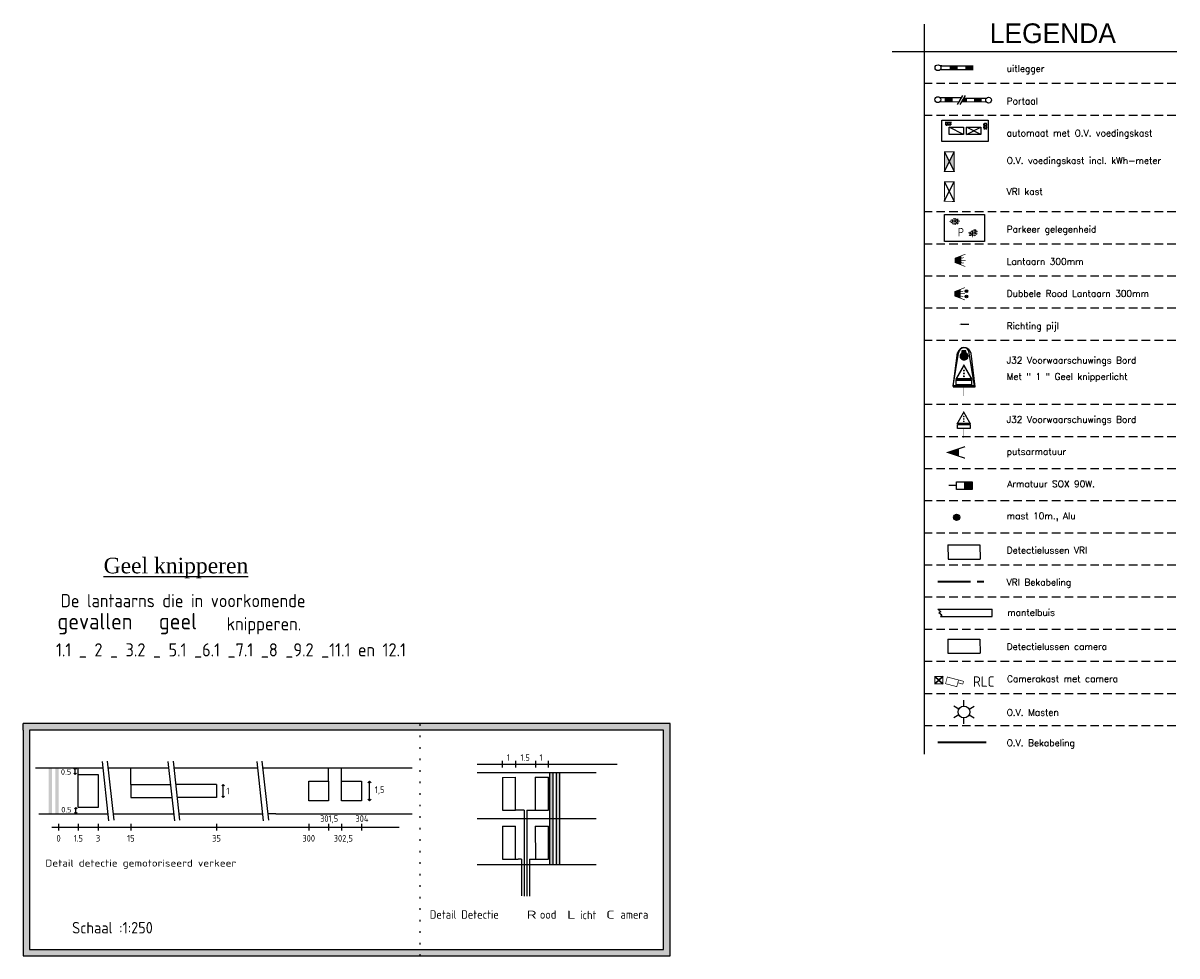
# Model space of a CAD drawing. Extents: x 237360 to 238772, y 446460 to 447476.
# Tile 13 of 14: x 238422 to 238772, y 446717 to 447000. Entities that reach past the tile are written whole.
import ezdxf
from ezdxf.enums import TextEntityAlignment as Align

# ---------------------------------------------------------------- set-up
doc = ezdxf.new("R2010")
doc.units = 0
doc.header["$MEASUREMENT"] = 0
for name, pattern in [('ACAD_ISO07W100', [3.5, 0.5, -3]), ('CULTSCH', [3.9, 2.6, -1.3]), ('VRI', [16, 10, -2, 2, -2])]:
    doc.linetypes.add(name, pattern=pattern)
doc.layers.get('0').update_dxf_attribs({"linetype": 'CONTINUOUS'})
for name, color, linetype in [('....', 7, 'CONTINUOUS'), ('KADER', 7, 'CONTINUOUS'), ('kl-bs-camerakast', 83, 'CONTINUOUS'), ('kl-bs-camlus', 83, 'CONTINUOUS'), ('kl-bs-ovkabel', 10, 'ov'), ('kl-bs-ovkast', 12, 'CONTINUOUS'), ('kl-bs-vrikabel', 30, 'VRI'), ('kl-bs-vrikast', 34, 'CONTINUOUS'), ('kl-bs-vrilus', 34, 'CONTINUOUS'), ('kl-bs-vrimeubilair', 30, 'CONTINUOUS'), ('kl-bs-vrimntlbuis', 34, 'CONTINUOUS'), ('MAATVOERING', 252, 'CONTINUOUS'), ('OV-MASTEN', 1, 'CONTINUOUS'), ('RLC-CAMERA', 1, 'CONTINUOUS'), ('TEKST', 7, 'CONTINUOUS'), ('VRI-MAATVOERING', 7, 'CONTINUOUS'), ('VRI-MEUBULAIR', 7, 'CONTINUOUS')]:
    doc.layers.add(name, color=color, linetype=linetype)
doc.styles.add('ISO', font='ISO.shx', dxfattribs={"height": 0.7})
doc.styles.add('ROMANS', font='romans', dxfattribs={"height": 5})
doc.styles.add('RTW_ISO', font='iso-rtw.shx')
doc.linetypes.add('ov', pattern='A,28,-5,[23,RTW.shx,S=1.25,R=0,X=0,Y=0],-5', length=38)

# ---------------------------------------------------------------- blocks, each defined once
blk = doc.blocks.new('*X8')
at = {"color": 0}
for p, q in [((237869.04, 446964), (237869.93, 446964)), ((237869.04, 446963.76), (237869.93, 446963.76)), ((237869.16, 446963.76), (237869.16, 446964)), ((237869.28, 446964), (237869.28, 446964.2)), ((237869.28, 446963.63), (237869.28, 446963.76)), ((237869.4, 446963.76), (237869.4, 446964)), ((237869.52, 446964), (237869.52, 446964.2)), ((237869.52, 446963.63), (237869.52, 446963.76)), ((237869.64, 446963.76), (237869.64, 446964)), ((237869.76, 446964), (237869.76, 446964.2)), ((237869.76, 446963.63), (237869.76, 446963.76)), ((237869.88, 446963.76), (237869.88, 446964))]:
    blk.add_line(p, q, dxfattribs=at)
blk = doc.blocks.new('J32-150')
at = {"color": 1, "const_width": 0.4, "flags": 128}
blk.add_lwpolyline([(-2.05, 4.48), (-0.09, 8), (1.95, 4.52)], close=True, dxfattribs=at)
at = {"color": 7, "flags": 128}
blk.add_lwpolyline([(-2.04, 4.1), (1.95, 4.15), (1.97, 2.9), (-2.03, 2.85), (-2.04, 4.1)], dxfattribs=at)
at = {"color": 1, "const_width": 0.25, "flags": 128}
blk.add_lwpolyline([(-0.2, 6.65, 1), (0.05, 6.65, 1)], format="xyb", close=True, dxfattribs=at)
at = {"color": 2, "const_width": 0.25, "flags": 128}
blk.add_lwpolyline([(-0.19, 5.9, 1), (0.06, 5.9, 1)], format="xyb", close=True, dxfattribs=at)
at = {"color": 74, "const_width": 0.25, "flags": 128}
blk.add_lwpolyline([(-0.18, 5.15, 1), (0.07, 5.15, 1)], format="xyb", close=True, dxfattribs=at)
at = {"color": 7, "const_width": 0.1, "flags": 128}
blk.add_lwpolyline([(-0.03, 2.87), (0, 0)], dxfattribs=at)
blk = doc.blocks.new('J32-300+licht')
at = {"layer": '....', "linetype": 'Continuous'}
h = blk.add_hatch(dxfattribs=at)
h.set_pattern_fill('ANSI31', color=2, style=0)
h.paths.add_polyline_path([(0.49, 10.42, 1), (-0.62, 10.42, 1)])
blk.add_hatch(color=2, dxfattribs=at).paths.add_polyline_path([(0.49, 10.42, 1), (-0.62, 10.42, 1)])
at = {"layer": '....', "color": 7, "linetype": 'Continuous'}
for p, q in [((-2.84, 2.41), (-1.84, 11.25)), ((2.91, 2.41), (1.77, 11.14)), ((-2.88, 2.39), (-0.07, 2.39)), ((-0.07, 2.39), (2.88, 2.39))]:
    blk.add_line(p, q, dxfattribs=at)
blk.add_lwpolyline([(-0.78, 11.1), (0.68, 11.1), (0.68, 9.78), (-0.78, 9.78)], close=True, dxfattribs=at)
at = {"layer": '....', "color": 2, "linetype": 'Continuous', "lineweight": 211}
blk.add_circle((-0.07, 10.42), 0.555, dxfattribs=at)
at = {"layer": '....', "color": 7, "linetype": 'Continuous'}
blk.add_arc((-0.05, 10.79), 1.85, 11.1816, 165.2962, dxfattribs=at)
at = {"color": 1, "const_width": 0.4, "flags": 128}
blk.add_lwpolyline([(-2.05, 4.48), (-0.09, 8), (1.95, 4.52)], close=True, dxfattribs=at)
at = {"color": 1, "const_width": 0.25, "flags": 128}
blk.add_lwpolyline([(-0.2, 6.65, 1), (0.05, 6.65, 1)], format="xyb", close=True, dxfattribs=at)
at = {"color": 2, "const_width": 0.25, "flags": 128}
blk.add_lwpolyline([(-0.19, 5.9, 1), (0.06, 5.9, 1)], format="xyb", close=True, dxfattribs=at)
at = {"color": 7, "flags": 128}
blk.add_lwpolyline([(-2.04, 4.1), (1.95, 4.15), (1.97, 2.9), (-2.03, 2.85), (-2.04, 4.1)], dxfattribs=at)
at = {"color": 74, "const_width": 0.25, "flags": 128}
blk.add_lwpolyline([(-0.18, 5.15, 1), (0.07, 5.15, 1)], format="xyb", close=True, dxfattribs=at)
at = {"color": 7, "const_width": 0.1, "flags": 128}
blk.add_lwpolyline([(-0.03, 2.87), (0, 0)], dxfattribs=at)
blk = doc.blocks.new('*X9')
at = {"color": 0}
for p, q in [((237869, 446974.33), (237869, 446974.33)), ((237869.06, 446974.22), (237869, 446974.33)), ((237869.19, 446974.44), (237869.21, 446974.47)), ((237869.25, 446974.33), (237869.19, 446974.44)), ((237869.25, 446974.33), (237869.37, 446974.33)), ((237869.37, 446974.33), (237869.44, 446974.44)), ((237869.56, 446974.22), (237869.62, 446974.33)), ((237869.62, 446974.33), (237869.75, 446974.33)), ((237869.81, 446974.22), (237869.75, 446974.33)), ((237868.63, 446973.91), (237868.69, 446974.01)), ((237868.69, 446974.01), (237868.64, 446974.09)), ((237868.81, 446973.79), (237868.87, 446973.9)), ((237868.87, 446974.11), (237868.82, 446974.21)), ((237868.87, 446974.11), (237869, 446974.11)), ((237868.87, 446973.9), (237869, 446973.9)), ((237868.98, 446973.68), (237869, 446973.68)), ((237869, 446974.11), (237869.06, 446974.22)), ((237869.06, 446973.79), (237869, 446973.9)), ((237869, 446973.68), (237869.06, 446973.79)), ((237869.19, 446974.01), (237869.25, 446974.11)), ((237869.25, 446973.9), (237869.19, 446974.01)), ((237869.19, 446973.57), (237869.25, 446973.68)), ((237869.22, 446973.52), (237869.19, 446973.57)), ((237869.25, 446974.11), (237869.37, 446974.11)), ((237869.25, 446973.9), (237869.37, 446973.9)), ((237869.25, 446973.68), (237869.37, 446973.68)), ((237869.37, 446973.9), (237869.44, 446974.01)), ((237869.44, 446974.01), (237869.37, 446974.11)), ((237869.44, 446973.57), (237869.37, 446973.68)), ((237869.43, 446973.56), (237869.44, 446973.57)), ((237869.62, 446974.11), (237869.56, 446974.22)), ((237869.56, 446973.79), (237869.62, 446973.9)), ((237869.62, 446973.68), (237869.56, 446973.79)), ((237869.62, 446974.11), (237869.75, 446974.11)), ((237869.62, 446973.9), (237869.75, 446973.9)), ((237869.62, 446973.68), (237869.75, 446973.68)), ((237869.75, 446974.11), (237869.81, 446974.22)), ((237869.81, 446973.79), (237869.75, 446973.9)), ((237869.75, 446973.68), (237869.81, 446973.79)), ((237869.94, 446974.01), (237870, 446974.11)), ((237870, 446973.9), (237869.94, 446974.01)), ((237871.81, 446972.49), (237871.87, 446972.6)), ((237871.87, 446972.6), (237872, 446972.6)), ((237872.06, 446972.49), (237872, 446972.6)), ((237872.19, 446972.71), (237872.23, 446972.78)), ((237872.25, 446972.6), (237872.19, 446972.71)), ((237872.25, 446972.6), (237872.37, 446972.6)), ((237872.37, 446972.6), (237872.44, 446972.71)), ((237872.44, 446972.71), (237872.4, 446972.78)), ((237872.56, 446972.49), (237872.62, 446972.6)), ((237872.62, 446972.6), (237872.63, 446972.6)), ((237871.44, 446972.27), (237871.46, 446972.31)), ((237871.5, 446972.17), (237871.44, 446972.27)), ((237871.46, 446971.88), (237871.5, 446971.95)), ((237871.5, 446972.17), (237871.62, 446972.17)), ((237871.5, 446971.95), (237871.62, 446971.95)), ((237871.53, 446972.38), (237871.62, 446972.38)), ((237871.62, 446972.17), (237871.69, 446972.27)), ((237871.69, 446972.27), (237871.62, 446972.38)), ((237871.69, 446971.84), (237871.62, 446971.95)), ((237871.67, 446971.81), (237871.69, 446971.84)), ((237871.87, 446972.38), (237871.81, 446972.49)), ((237871.81, 446972.06), (237871.87, 446972.17)), ((237871.87, 446971.95), (237871.81, 446972.06)), ((237871.87, 446972.38), (237872, 446972.38)), ((237871.87, 446972.17), (237872, 446972.17)), ((237871.87, 446971.95), (237872, 446971.95)), ((237871.89, 446971.73), (237871.95, 446971.73)), ((237872, 446972.38), (237872.06, 446972.49)), ((237872.06, 446972.06), (237872, 446972.17)), ((237872, 446971.95), (237872.06, 446972.06)), ((237872.19, 446972.27), (237872.25, 446972.38)), ((237872.25, 446972.17), (237872.19, 446972.27)), ((237872.2, 446971.85), (237872.25, 446971.95)), ((237872.25, 446972.38), (237872.37, 446972.38)), ((237872.25, 446972.17), (237872.37, 446972.17)), ((237872.25, 446971.95), (237872.37, 446971.95)), ((237872.37, 446972.17), (237872.44, 446972.27)), ((237872.44, 446972.27), (237872.37, 446972.38)), ((237872.38, 446971.94), (237872.37, 446971.95)), ((237872.62, 446972.38), (237872.56, 446972.49)), ((237872.56, 446972.06), (237872.62, 446972.17)), ((237872.57, 446972.04), (237872.56, 446972.06)), ((237872.62, 446972.38), (237872.63, 446972.38)), ((237872.62, 446972.17), (237872.63, 446972.17))]:
    blk.add_line(p, q, dxfattribs=at)
blk = doc.blocks.new('PARKGEL')
at = {"color": 3}
blk.add_lwpolyline([(0, 0), (0, 4), (6, 4), (6, 0)], close=True, dxfattribs=at)
blk.add_blockref('*X9', (-237867.75, -446971), dxfattribs=at)
at = {"color": 5, "style": 'ISO'}
blk.add_text('P', height=1.25, dxfattribs=at).set_placement((2, 0.75))
blk = doc.blocks.new('Lantaarn_rood')
at = {"flags": 128}
blk.add_lwpolyline([(0, 0, 1.5, 3, 0), (2, 0, 3, 3, 0)], format="xyseb", dxfattribs=at)
at = {"const_width": 0.2, "flags": 128}
for points in [[(1.97, 1.38), (3.28, 1.88)], [(2, 0.7), (2.8, 0.81)], [(2, 0), (3.31, 0)], [(1.96, -1.38), (3.28, -1.88)], [(2, -0.7), (2.79, -0.84)]]:
    blk.add_lwpolyline(points, dxfattribs=at)
at = {"style": 'RTW_ISO'}
blk.add_attdef('LANTAARN_NR', (-13.48, -5.06), '', height=2.5, dxfattribs=at)
blk = doc.blocks.new('Lantaarn_2rood')
h = blk.add_hatch(color=256)
edge = h.paths.add_edge_path()
edge.add_arc((3.69, 0.81), 0.4, 0, 360)
h = blk.add_hatch(color=256)
edge = h.paths.add_edge_path()
edge.add_arc((3.69, -0.84), 0.4, 0, 360)
at = {"flags": 128}
blk.add_lwpolyline([(0, 0, 1.5, 3, 0), (2, 0, 3, 3, 0)], format="xyseb", dxfattribs=at)
at = {"const_width": 0.2, "flags": 128}
for points in [[(1.97, 1.38), (3.28, 1.88)], [(2, 0.7), (2.8, 0.81)], [(2, 0), (3.31, 0)], [(1.96, -1.38), (3.28, -1.88)], [(2, -0.7), (2.79, -0.84)]]:
    blk.add_lwpolyline(points, dxfattribs=at)
for centre in [(3.69, 0.81), (3.69, -0.84)]:
    blk.add_circle(centre, 0.4)
at = {"style": 'RTW_ISO'}
blk.add_attdef('LANTAARN_NR', (-13.48, -5.92), '', height=2.5, dxfattribs=at)
blk = doc.blocks.new('R_pijl')
at = {"flags": 128}
blk.add_lwpolyline([(-1.82, 0, 0, 0.5, 0), (-1.09, 0, 0.73, 0.73, 0)], format="xyseb", dxfattribs=at)
blk.add_lwpolyline([(-1.1, 0), (1.1, 0)])
blk = doc.blocks.new('alu_10m')
blk.add_hatch(color=256).paths.add_polyline_path([(0.96, 0, 1), (-0.96, 0, 1)])
blk.add_circle((0, 0), 0.958)
blk = doc.blocks.new('VKin-mtr')
at = {"linetype": 'Continuous'}
h = blk.add_hatch(color=0, dxfattribs=at)
h.paths.add_polyline_path([(-1.5, 0), (-3, 3), (-3, -3)])
h.paths.add_polyline_path([(0, 3), (-1.5, 0), (0, -3)])
at = {"color": 0, "linetype": 'Continuous'}
for p, q in [((0, -3), (-3, 3)), ((0, 3), (-3, -3))]:
    blk.add_line(p, q, dxfattribs=at)
at = {"color": 0, "linetype": 'Continuous', "const_width": 0.3}
blk.add_lwpolyline([(0, 3), (0, -3), (-3, -3), (-3, 3)], close=True, dxfattribs=at)
blk = doc.blocks.new('VKex-mtr')
at = {"color": 0, "linetype": 'Continuous'}
blk.add_line((6, -6), (0, 6), dxfattribs=at)
blk.add_line((6, 6), (0, -6))
at = {"color": 0, "linetype": 'Continuous', "const_width": 0.6}
blk.add_lwpolyline([(6, 6), (6, -6), (0, -6), (0, 6)], close=True, dxfattribs=at)
blk = doc.blocks.new('SOX_090W')
blk.add_hatch(color=256).paths.add_polyline_path([(5.64, 1.16), (5.64, -1.16), (8.04, -1.16), (8.04, 1.16)])
for p, q in [((3.24, 0), (0.96, 0)), ((5.64, 1.16), (5.64, -1.16))]:
    blk.add_line(p, q)
blk.add_lwpolyline([(3.24, 1.16), (8.04, 1.16), (8.04, -1.16), (3.24, -1.16)], close=True)
blk = doc.blocks.new('camera')
at = {"const_width": 0.2}
for points in [[(-3.54, 1.05), (-5.1, 1.05), (-5.1, 0.17), (-3.54, 0.17)], [(0, -1.05), (-3.54, -1.05), (-3.54, 1.05), (0, 1.05)]]:
    blk.add_lwpolyline(points, close=True, dxfattribs=at)
at = {"style": 'RTW_ISO', "flags": 8}
blk.add_attdef('CODE', text='', height=2.5, dxfattribs=at).set_placement((-1.77, -1.72), align=Align.TOP_CENTER)

msp = doc.modelspace()

# ---------------------------------------------------------------- hatches: boundary and pattern name
h = msp.add_hatch(color=24)
h.paths.add_polyline_path([(238542.39, 446785.38), (238542.39, 446787.38), (238423.69, 446787.38), (238421.69, 446787.38), (238421.69, 446785.38), (238421.69, 446716.69), (238542.39, 446716.69), (238542.39, 446718.69), (238423.69, 446718.69), (238423.69, 446785.38)])
h.paths.add_polyline_path([(238618.4, 446787.38), (238542.39, 446787.38), (238542.39, 446785.38), (238616.4, 446785.38), (238616.4, 446718.69), (238542.39, 446718.69), (238542.39, 446716.69), (238618.4, 446716.69)])
for points in [[(238430.48, 446773.86), (238429.48, 446773.86), (238429.48, 446759.86), (238430.48, 446759.86)], [(238432.48, 446773.86), (238431.48, 446773.86), (238431.48, 446759.86), (238432.48, 446759.86)], [(238583.83, 446744.5), (238584.83, 446744.5), (238584.83, 446758.5), (238583.83, 446758.5)]]:
    msp.add_hatch(color=256).paths.add_polyline_path(points)
h = msp.add_hatch(color=256)
h.paths.add_polyline_path([(238582.83, 446772.5), (238581.83, 446772.5), (238581.83, 446758.5), (238582.83, 446758.5)])
h.paths.add_polyline_path([(238584.83, 446772.5), (238583.83, 446772.5), (238583.83, 446758.5), (238584.83, 446758.5)])
h.paths.add_polyline_path([(238584.83, 446758.5), (238583.83, 446758.5), (238583.83, 446744.5), (238584.83, 446744.5)])
h.paths.add_polyline_path([(238582.83, 446758.5), (238581.83, 446758.5), (238581.83, 446744.5), (238582.83, 446744.5)])
at = {"layer": 'VRI-MEUBULAIR'}
msp.add_hatch(color=256, dxfattribs=at).paths.add_polyline_path([(238708.38, 446977.6), (238707.66, 446977.61), (238706.95, 446976.42), (238708.37, 446976.42)])
h = msp.add_hatch(color=2, dxfattribs=at)
edge = h.paths.add_edge_path()
edge.add_arc((238707.69, 446900.12), 0.616, 0, 360)

# ---------------------------------------------------------------- linework, layer by layer
at = {"color": 7, "linetype": 'Continuous'}
for p, q in [((238695.61, 447000.05), (238695.61, 446778.01)), ((238685.85, 446991.79), (238772.45, 446991.79))]:
    msp.add_line(p, q, dxfattribs=at)
at = {"color": 254, "linetype": 'CULTSCH'}
for p, q in [((238772.13, 446982.05), (238695.61, 446982.05)), ((238772.13, 446972.27), (238695.61, 446972.27)), ((238772.13, 446942.96), (238695.61, 446942.96)), ((238772.13, 446933.18), (238695.61, 446933.18)), ((238772.13, 446923.44), (238695.61, 446923.44)), ((238772.13, 446913.67), (238695.61, 446913.67)), ((238772.13, 446903.9), (238695.61, 446903.9)), ((238772.13, 446884.35), (238695.61, 446884.35)), ((238772.13, 446884.35), (238695.61, 446884.35)), ((238772.13, 446874.61), (238695.61, 446874.61)), ((238772.13, 446864.84), (238695.61, 446864.84)), ((238772.13, 446855.07), (238695.61, 446855.07)), ((238772.13, 446845.29), (238695.61, 446845.29)), ((238772.13, 446835.52), (238695.61, 446835.52)), ((238772.13, 446825.75), (238695.61, 446825.75)), ((238772.13, 446815.98), (238695.61, 446815.98)), ((238772.13, 446806.2), (238695.61, 446806.2)), ((238772.13, 446796.43), (238695.61, 446796.43)), ((238772.13, 446786.66), (238695.61, 446786.66))]:
    msp.add_line(p, q, dxfattribs=at)
at = {"color": 252}
for p, q in [((238707.55, 446966.52), (238703.18, 446968.71)), ((238708.51, 446966.52), (238712.88, 446968.71)), ((238712.88, 446966.52), (238708.51, 446968.71))]:
    msp.add_line(p, q, dxfattribs=at)
at = {"color": 24}
for p, q in [((238423.69, 446787.38), (238421.69, 446787.38)), ((238421.69, 446785.38), (238421.69, 446787.38)), ((238618.4, 446787.38), (238423.69, 446787.38)), ((238618.4, 446716.69), (238618.4, 446787.38)), ((238421.69, 446785.38), (238421.69, 446716.69)), ((238616.4, 446785.38), (238423.69, 446785.38)), ((238423.69, 446785.38), (238423.69, 446718.69)), ((238616.4, 446718.69), (238616.4, 446785.38)), ((238421.69, 446716.69), (238618.4, 446716.69)), ((238423.69, 446718.69), (238616.4, 446718.69))]:
    msp.add_line(p, q, dxfattribs=at)
at = {"color": 24, "linetype": 'ACAD_ISO07W100'}
msp.add_line((238542.39, 446716.69), (238542.39, 446787.38), dxfattribs=at)
for p, q in [((238445.69, 446775.77), (238447.69, 446757.77)), ((238447.28, 446775.94), (238449.28, 446757.94)), ((238465.69, 446775.77), (238467.69, 446757.77)), ((238467.28, 446775.94), (238469.28, 446757.94)), ((238492.72, 446775.77), (238494.72, 446757.77)), ((238494.31, 446775.95), (238496.31, 446757.95)), ((238559.76, 446775.03), (238602.27, 446775.03)), ((238567.34, 446776.03), (238567.34, 446774.03)), ((238571.38, 446776.03), (238571.38, 446774.03)), ((238577.46, 446776.03), (238577.46, 446774.03)), ((238581.35, 446776.03), (238581.35, 446774.03)), ((238437.15, 446773.46), (238437.55, 446773.86)), ((238437.55, 446771.86), (238437.15, 446772.26)), ((238437.55, 446771.86), (238437.55, 446773.86)), ((238437.55, 446773.86), (238437.95, 446773.46)), ((238437.95, 446772.26), (238437.55, 446771.86)), ((238581.83, 446744.5), (238581.83, 446772.5)), ((238582.83, 446744.5), (238582.83, 446772.5)), ((238583.83, 446744.5), (238583.83, 446772.5)), ((238584.83, 446744.5), (238584.83, 446772.5)), ((238482.08, 446768.46), (238482.48, 446768.86)), ((238482.48, 446764.86), (238482.48, 446768.86)), ((238482.48, 446768.86), (238482.88, 446768.46)), ((238526.52, 446769.36), (238527.02, 446769.86)), ((238527.02, 446763.86), (238527.02, 446769.86)), ((238527.02, 446769.86), (238527.52, 446769.36)), ((238482.08, 446765.26), (238482.48, 446764.86)), ((238482.48, 446764.86), (238482.88, 446765.26)), ((238437.69, 446761.86), (238437.29, 446761.46)), ((238437.69, 446759.86), (238437.69, 446761.86)), ((238438.09, 446761.46), (238437.69, 446761.86)), ((238526.52, 446764.36), (238527.02, 446763.86)), ((238527.02, 446763.86), (238527.52, 446764.36)), ((238437.29, 446760.26), (238437.69, 446759.86)), ((238437.69, 446759.86), (238438.09, 446760.26)), ((238430.48, 446755.86), (238482.48, 446755.86)), ((238432.48, 446756.86), (238432.48, 446754.86)), ((238438.48, 446756.86), (238438.48, 446754.86)), ((238444.48, 446756.86), (238444.48, 446754.86)), ((238454.48, 446756.86), (238454.48, 446754.86)), ((238480.48, 446756.86), (238480.48, 446754.86)), ((238482.52, 446755.86), (238535.99, 446755.86)), ((238508.52, 446756.86), (238508.52, 446754.86)), ((238514.52, 446756.86), (238514.52, 446754.86)), ((238518.52, 446756.86), (238518.52, 446754.86)), ((238524.52, 446756.86), (238524.52, 446754.86))]:
    msp.add_line(p, q)
at = {"color": 8}
for p, q in [((238425.48, 446773.86), (238445.91, 446773.86)), ((238447.54, 446773.86), (238465.93, 446773.86)), ((238467.48, 446773.86), (238492.93, 446773.86)), ((238494.54, 446773.86), (238497.48, 446773.86)), ((238497.52, 446773.86), (238539.95, 446773.86)), ((238559.76, 446772.5), (238595.9, 446772.5)), ((238426.48, 446759.86), (238447.44, 446759.86)), ((238449.08, 446759.86), (238467.43, 446759.86)), ((238469.07, 446759.86), (238494.5, 446759.86)), ((238498.52, 446759.86), (238496.11, 446759.86)), ((238498.52, 446759.86), (238539.95, 446759.86)), ((238559.76, 446758.5), (238595.9, 446758.5)), ((238559.76, 446744.5), (238595.9, 446744.5))]:
    msp.add_line(p, q, dxfattribs=at)
at = {"color": 253}
msp.add_lwpolyline([(238715.06, 446970.89), (238715.06, 446964.34), (238700.99, 446964.34), (238700.99, 446970.89)], close=True, dxfattribs=at)
at = {"color": 252}
for points in [[(238707.55, 446968.71), (238707.55, 446966.52), (238703.18, 446966.52), (238703.18, 446968.71)], [(238712.88, 446968.71), (238712.88, 446966.52), (238708.51, 446966.52), (238708.51, 446968.71)]]:
    msp.add_lwpolyline(points, close=True, dxfattribs=at)
at = {"layer": 'kl-bs-camerakast', "lineweight": 35}
for p, q in [((238698.87, 446801.68), (238701.3, 446799.45)), ((238701.3, 446801.68), (238698.87, 446799.45))]:
    msp.add_line(p, q, dxfattribs=at)
at = {"layer": 'kl-bs-camerakast', "lineweight": 35, "const_width": 0.3}
msp.add_lwpolyline([(238698.87, 446801.68), (238701.3, 446801.68), (238701.3, 446799.45), (238698.87, 446799.45)], close=True, dxfattribs=at)
at = {"layer": 'kl-bs-camlus'}
for p, q in [((238702.81, 446813.07), (238712.55, 446813.07)), ((238702.81, 446813.07), (238702.85, 446808.73)), ((238712.55, 446813.07), (238712.59, 446808.73)), ((238702.85, 446808.73), (238712.59, 446808.73))]:
    msp.add_line(p, q, dxfattribs=at)
at = {"layer": 'kl-bs-ovkabel', "lineweight": 35}
msp.add_line((238699.73, 446781.68), (238714.47, 446781.68), dxfattribs=at)
at = {"layer": 'kl-bs-vrikabel', "lineweight": 35}
msp.add_line((238699.73, 446830.54), (238714.47, 446830.54), dxfattribs=at)
at = {"layer": 'kl-bs-vrilus'}
for p, q in [((238702.82, 446841.74), (238712.56, 446841.74)), ((238702.82, 446841.74), (238702.86, 446837.39)), ((238712.56, 446841.74), (238712.6, 446837.39)), ((238702.86, 446837.39), (238712.6, 446837.39)), ((238438.48, 446771.86), (238438.48, 446773.86)), ((238438.48, 446761.86), (238438.48, 446771.86)), ((238438.48, 446771.86), (238444.48, 446771.86)), ((238444.48, 446771.86), (238444.48, 446761.86)), ((238454.48, 446768.86), (238454.48, 446773.86)), ((238514.52, 446769.86), (238514.52, 446773.86)), ((238518.52, 446769.86), (238518.52, 446773.86)), ((238454.48, 446768.86), (238454.48, 446764.86)), ((238454.48, 446768.86), (238466.48, 446768.86)), ((238480.48, 446768.86), (238468.08, 446768.86)), ((238480.48, 446768.86), (238480.48, 446764.86)), ((238508.52, 446763.86), (238508.52, 446769.86)), ((238508.52, 446769.86), (238514.52, 446769.86)), ((238514.52, 446769.86), (238514.52, 446763.86)), ((238518.52, 446763.86), (238518.52, 446769.86)), ((238518.52, 446769.86), (238524.52, 446769.86)), ((238524.52, 446769.86), (238524.52, 446763.86)), ((238454.48, 446764.86), (238466.88, 446764.86)), ((238480.48, 446764.86), (238468.48, 446764.86)), ((238444.48, 446761.86), (238438.48, 446761.86)), ((238514.52, 446763.86), (238508.52, 446763.86)), ((238524.52, 446763.86), (238518.52, 446763.86))]:
    msp.add_line(p, q, dxfattribs=at)
at = {"layer": 'kl-bs-vrimeubilair'}
msp.add_lwpolyline([(238702.19, 446869.81, 0, 2.64, 0), (238706.16, 446869.81, 2.64, 2.64, 0)], format="xyseb", dxfattribs=at)
at = {"layer": 'kl-bs-vrimeubilair', "const_width": 0.33}
for points in [[(238705.11, 446870.6), (238708.05, 446871.58)], [(238705.18, 446868.99), (238708.03, 446868.06)]]:
    msp.add_lwpolyline(points, dxfattribs=at)
at = {"layer": 'kl-bs-vrimntlbuis'}
for p, q in [((238699.78, 446822.18), (238700.68, 446821.36)), ((238699.78, 446822.18, 273.74), (238716.26, 446822.18, 273.74)), ((238700.68, 446821.36), (238700.08, 446821.09)), ((238700.08, 446821.09), (238701.01, 446820.43)), ((238716.26, 446819.87, 273.74), (238716.26, 446822.18, 273.74)), ((238700.59, 446819.88, 273.74), (238716.26, 446819.87, 273.74)), ((238701.01, 446820.43), (238700.61, 446819.97))]:
    msp.add_line(p, q, dxfattribs=at)
at = {"layer": 'OV-MASTEN'}
for p, q in [((238706.15, 446791.78, 217.73), (238704.59, 446792.68, 217.73)), ((238707.71, 446792.68, 217.73), (238707.71, 446794.48, 217.73)), ((238709.27, 446791.78, 217.73), (238710.83, 446792.68, 217.73)), ((238706.15, 446789.98, 217.73), (238704.59, 446789.08, 217.73)), ((238707.71, 446787.28, 217.73), (238707.71, 446789.08, 217.73)), ((238709.27, 446789.98, 217.73), (238710.83, 446789.08, 217.73))]:
    msp.add_line(p, q, dxfattribs=at)
msp.add_circle((238707.71, 446790.88, 217.73), 1.8, dxfattribs=at)
at = {"layer": 'RLC-CAMERA'}
for p, q in [((238567.39, 446771, -4), (238571.39, 446771.01, -4)), ((238567.39, 446771, -4), (238567.4, 446761, -4)), ((238571.4, 446761.01, -4), (238571.39, 446771.01, -4)), ((238577.39, 446771.02, -4), (238581.39, 446771.02, -4)), ((238577.39, 446771.02, -4), (238577.4, 446761.02, -4)), ((238581.4, 446761.02, -4), (238581.39, 446771.02, -4)), ((238567.4, 446761, -4), (238571.4, 446761.01, -4)), ((238574, 446761, -4), (238571.4, 446761.01, -4)), ((238574, 446761, -4), (238574.04, 446734.85, -4)), ((238574.8, 446761.03, -4), (238574.84, 446734.88, -4)), ((238574.8, 446761.01, -4), (238577.4, 446761.02, -4)), ((238577.4, 446761.02, -4), (238581.4, 446761.02, -4)), ((238567.41, 446756.13, -4), (238571.41, 446756.13, -4)), ((238567.41, 446756.13, -4), (238567.43, 446746.13, -4)), ((238571.43, 446746.13, -4), (238571.41, 446756.13, -4)), ((238577.41, 446756.14, -4), (238581.41, 446756.15, -4)), ((238577.41, 446756.14, -4), (238577.43, 446746.14, -4)), ((238581.43, 446746.15, -4), (238581.41, 446756.15, -4)), ((238567.43, 446746.13, -4), (238571.43, 446746.13, -4)), ((238571.43, 446746.13, -4), (238572.23, 446746.15, -4)), ((238573.23, 446746.14, -4), (238572.23, 446746.15, -4)), ((238573.23, 446746.14, -4), (238573.24, 446734.99, -4)), ((238575.63, 446746.14, -4), (238575.64, 446734.87, -4)), ((238575.63, 446746.13, -4), (238576.62, 446746.13, -4)), ((238576.62, 446746.13, -4), (238577.42, 446746.14, -4)), ((238577.43, 446746.14, -4), (238581.43, 446746.15, -4))]:
    msp.add_line(p, q, dxfattribs=at)
at = {"layer": 'VRI-MEUBULAIR'}
for p, q in [((238701.01, 446987.41), (238700.47, 446987.41)), ((238701.01, 446986.22), (238700.47, 446986.22)), ((238701.01, 446987.41), (238710.52, 446987.39)), ((238710.51, 446986.2), (238701.01, 446986.22)), ((238707.3, 446978.4, 38.89), (238706.16, 446976.49, 38.89)), ((238708.09, 446978.4, 38.89), (238706.94, 446976.49, 38.89)), ((238706.87, 446977.67, 38.89), (238700.43, 446977.69, 38.89)), ((238700.43, 446976.51, 38.89), (238706.16, 446976.49, 38.89)), ((238706.16, 446976.49, 38.89), (238705.65, 446975.64, -11.16)), ((238706.94, 446976.49, 38.89), (238706.44, 446975.64, -11.16)), ((238714.54, 446976.39, 38.89), (238706.95, 446976.42, 38.89)), ((238707.66, 446977.61, 38.89), (238714.54, 446977.58, 38.89)), ((238708.38, 446977.6, 38.89), (238708.37, 446976.42, 38.89)), ((238704.43, 446890.06), (238706.17, 446900.6)), ((238710.96, 446890.06), (238709.23, 446900.6)), ((238707.71, 446891.81), (238707.22, 446891.81)), ((238710.96, 446890.06), (238704.43, 446890.06))]:
    msp.add_line(p, q, dxfattribs=at)
msp.add_lwpolyline([(238708.31, 446900.76), (238707.09, 446900.76), (238707.09, 446899.5), (238708.31, 446899.5)], close=True, dxfattribs=at)
for centre, radius in [((238699.82, 446986.82), 0.891), ((238699.77, 446977.1, 38.89), 0.889), ((238715.2, 446976.98, 38.89), 0.889)]:
    msp.add_circle(centre, radius, dxfattribs=at)
msp.add_arc((238707.7, 446900.11), 1.61, 0.8301, 179.1699, dxfattribs=at)
for points in [[(238703.38, 446986.22), (238705.76, 446986.21), (238703.39, 446987.41), (238705.76, 446987.4)], [(238708.14, 446986.21), (238710.51, 446986.2), (238708.14, 446987.39), (238710.52, 446987.39)], [(238701.87, 446977.69, 38.89), (238704.24, 446977.68, 38.89), (238701.86, 446976.5, 38.89), (238704.23, 446976.49, 38.89)], [(238713.12, 446977.59, 38.89), (238710.75, 446977.59, 38.89), (238713.12, 446976.4, 38.89), (238710.74, 446976.41, 38.89)]]:
    msp.add_solid(points, dxfattribs=at)

# ---------------------------------------------------------------- block references
at = {"color": 253, "yscale": 2.185265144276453, "zscale": 2.185265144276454}
for p, xscale, rotation in [((758510.83, 1423704.45), 2.185265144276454, 180), ((1215448.85, -72838.94), 2.185265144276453, 90)]:
    msp.add_blockref('*X8', p, dxfattribs=dict(at, xscale=xscale, rotation=rotation))
at = {"layer": 'kl-bs-camerakast', "xscale": -1, "rotation": 345.181914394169}
msp.add_blockref('camera', (238702.38, 446800.5, 0.4), dxfattribs=at)
at = {"layer": 'kl-bs-ovkast', "rotation": 180.1483314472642}
msp.add_blockref('VKin-mtr', (238701.76, 446958.21), dxfattribs=at)
at = {"layer": 'kl-bs-vrikast', "xscale": 0.492125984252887, "yscale": 0.4921259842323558, "zscale": 0.4921259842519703, "rotation": 179.7242484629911}
msp.add_blockref('VKex-mtr', (238704.71, 446949.13), dxfattribs=at)
at = {"layer": 'kl-bs-vrimeubilair'}
for name, p in [('Lantaarn_rood', (238704.88, 446928.23)), ('Lantaarn_2rood', (238704.76, 446918.07)), ('R_pijl', (238708.11, 446908.82)), ('SOX_090W', (238702.19, 446859.75)), ('alu_10m', (238705.48, 446850.08))]:
    msp.add_blockref(name, p, dxfattribs=at)
at = {"layer": 'VRI-MEUBULAIR', "xscale": 2.041343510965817, "yscale": 2.041343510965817, "zscale": 2.041343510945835}
msp.add_blockref('PARKGEL', (238701.75, 446933.99), dxfattribs=at)
at = {"layer": 'VRI-MEUBULAIR', "color": 4, "xscale": 1.160592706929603, "yscale": 1.160592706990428, "zscale": 1.160592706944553, "rotation": 359.421404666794}
msp.add_blockref('J32-300+licht', (238707.71, 446887), dxfattribs=at)
at = {"layer": 'VRI-MEUBULAIR', "xscale": 0.973999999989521, "yscale": 0.9740000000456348, "zscale": 0.9739999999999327, "rotation": 359.2730509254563}
msp.add_blockref('J32-150', (238707.64, 446874.25), dxfattribs=at)

# ---------------------------------------------------------------- texts
at = {"color": 6, "style": 'ISO'}
for s, height, p in [('De lantaarns die in voorkomende', 4, (238433.11, 446822.74)), ('gevallen ', 5, (238432.13, 446815.98)), ('knipperen.', 4, (238483.55, 446815.71)), ('1.1 _ 2 _ 3.2 _ 5.1 _6.1 _7.1 _8 _9.2 _11.1 en 12.1', 4, (238431.69, 446807.78))]:
    msp.add_text(s, height=height, dxfattribs=at).set_placement(p)
at = {"color": 30, "style": 'ISO'}
msp.add_text('geel', height=5, dxfattribs=at).set_placement((238462.97, 446816))
at = {"style": 'ISO'}
for s, p in [('1', (238569.18, 446775.42)), ('1.5', (238574.31, 446775.42)), ('1', (238579.17, 446775.42)), ('301,5', (238514.72, 446756.86)), ('0', (238432.48, 446750.86)), ('1.5', (238438.48, 446750.86)), ('3', (238444.48, 446750.86)), ('15', (238454.48, 446750.86)), ('35', (238480.48, 446750.86)), ('300', (238508.52, 446750.86))]:
    msp.add_text(s, height=2, dxfattribs=at).set_placement(p, align=Align.BOTTOM_CENTER)
for s, height, p in [('0.5', 1.657, (238433.18, 446771.83)), ('1,5', 2, (238528.62, 446766.26)), ('1', 2, (238483.48, 446765.86)), ('0.5', 1.657, (238433.29, 446760.34)), ('304', 2, (238522.72, 446757.46)), ('302,5', 2, (238516.12, 446751.46))]:
    msp.add_text(s, height=height, dxfattribs=at).set_placement(p)
at = {"color": 6, "insert": (238446.17, 446837.79), "char_height": 4.745, "width": 166.0749, "attachment_point": 1, "style": 'ISO'}
msp.add_mtext('{\\fRomantic|b0|i0|c2|p2;\\L\\C30;Geel knipperen}', dxfattribs=at)
at = {"layer": 'KADER', "style": 'ISO'}
msp.add_text('Schaal :1:250', height=3.5, dxfattribs=at).set_placement((238436.58, 446723.51))
at = {"layer": 'kl-bs-camerakast', "style": 'ISO'}
msp.add_text('RLC', height=3.2, dxfattribs=at).set_placement((238710.45, 446798.53, 0.4))
at = {"layer": 'MAATVOERING', "color": 1, "style": 'ISO'}
msp.add_text('             R    L    C', height=2.4638, dxfattribs=at).set_placement((238544.61, 446728.01), (238601.55, 446728.01), align=Align.ALIGNED)
at = {"layer": 'TEKST', "color": 5, "style": 'ISO'}
msp.add_text('Detail detectie gemotoriseerd verkeer', height=2.1332, dxfattribs=at).set_placement((238428.48, 446743.86), (238486.48, 446743.86), align=Align.ALIGNED)
for s, p in [('Detail Detectie ', (238545.35, 446728.01)), ('ood', (238578.79, 446728.01)), ('icht', (238591.02, 446727.86)), ('amera', (238603.3, 446728))]:
    msp.add_text(s, height=2.56, dxfattribs=at).set_placement(p)
at = {"layer": 'VRI-MAATVOERING', "color": 7, "style": 'ROMANS'}
for s, p in [('uitlegger', (238720.69, 446985.55)), ('Portaal', (238720.69, 446975.68)), ('automaat met O.V. voedingskast', (238720.69, 446965.95)), ('O.V. voedingskast incl. kWh-meter', (238720.69, 446957.59)), ('VRI kast', (238720.69, 446948.17)), ('Parkeer gelegenheid', (238720.69, 446936.7)), ('Lantaarn 300mm', (238720.69, 446926.9)), ('Dubbele Rood Lantaarn 300mm', (238720.69, 446917.16)), ('Richting pijl', (238720.69, 446907.3)), ('J32 Voorwaarschuwings Bord', (238720.69, 446896.85)), ('Met " 1 " Geel knipperlicht', (238720.69, 446891.91)), ('J32 Voorwaarschuwings Bord', (238720.69, 446878.84)), ('putsarmatuur', (238720.69, 446869.05)), ('Armatuur SOX 90W.', (238720.87, 446859.23)), ('mast 10m., Alu', (238720.69, 446849.51)), ('Detectielussen VRI', (238720.69, 446839.07)), ('VRI Bekabeling', (238720.69, 446829.34)), ('mantelbuis', (238720.87, 446820.14)), ('Detectielussen camera', (238720.69, 446809.75)), ('Camerakast met camera', (238720.79, 446799.98)), ('O.V. Masten', (238720.69, 446789.75)), ('O.V. Bekabeling', (238720.69, 446780.47))]:
    msp.add_text(s, height=2, dxfattribs=at).set_placement(p)
at = {"layer": 'VRI-MAATVOERING', "insert": (238715.57, 447000.3), "char_height": 6, "width": 15.8, "attachment_point": 1, "style": 'RTW_ISO'}
msp.add_mtext('{\\C1;LEGENDA}', dxfattribs=at)

doc.saveas('drawing.dxf')
